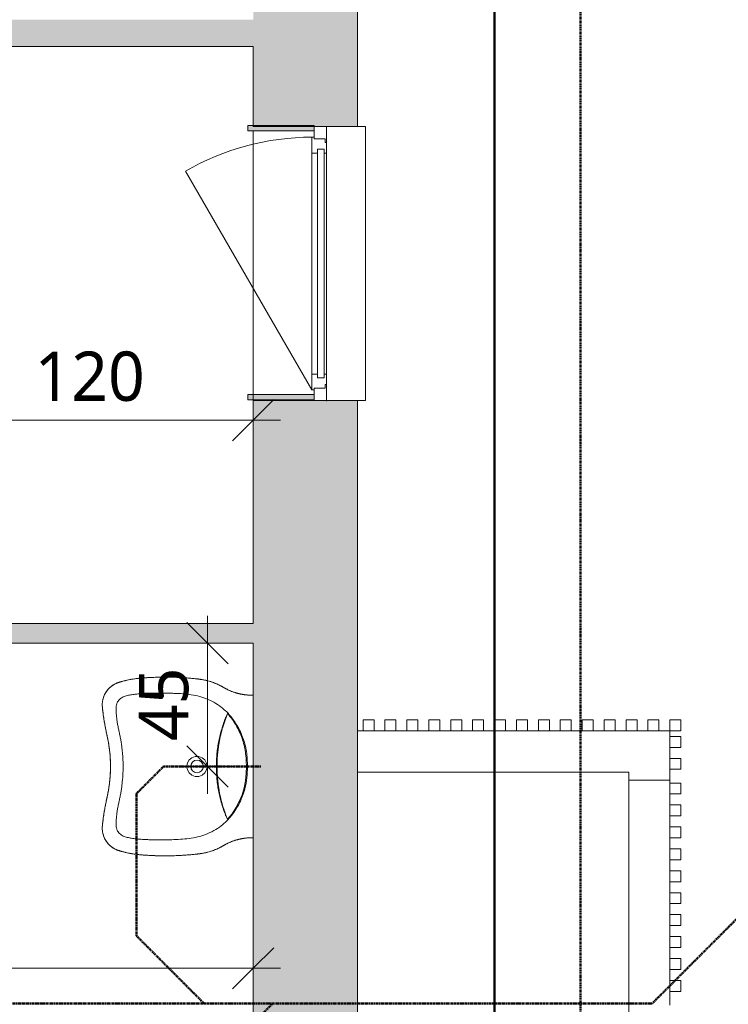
# Model space of a CAD drawing. Header units: millimetres. Extents: x -15787 to 43305, y -34460 to 16025.
# Tile 8 of 44: x 12229 to 14816, y -32187 to -28595. Entities that reach past the tile are written whole.
import ezdxf

# ---------------------------------------------------------------- set-up
doc = ezdxf.new("R2010")
doc.units = ezdxf.units.MM
for name, pattern in [('Caché', [3, 2, -1]), ('Center 1_4_', [13.49375, 6.35, -2.38125, 2.38125, -2.38125]), ('Centre', [12.5, 2.5, -1.875, 6.25, -1.875])]:
    doc.linetypes.add(name, pattern=pattern)
for name, color, linetype, lineweight in [('A-ANNO-DIMS', 211, 'Continuous', 9), ('A-ANNO-DIMS-100', 211, 'Continuous', 9), ('A-DETL', 90, 'Continuous', 50), ('A-DETL-GENF', 92, 'Continuous', 9), ('A-GLAZ', 151, 'Continuous', 9), ('A-GLAZ-CWMG', 51, 'Continuous', 9), ('A-WALL', 113, 'Continuous', 9), ('A-WALL-PATT', 111, 'Continuous', 9), ('G-IMPT', 8, 'Continuous', 9), ('I-WALL', 2, 'Continuous', 9), ('P-SANR-FIXT', 6, 'Continuous', 9)]:
    doc.layers.add(name, color=color, linetype=linetype, lineweight=lineweight)
doc.styles.add('Trebuchet MS', font='trebuc.ttf', dxfattribs={"height": 180})
doc.dimstyles.new('Cotes100e_Intérieur', dxfattribs={"dimscale": 304.8, "dimtxt": 185.571163, "dimasz": 0.492126, "dimexe": 0.328084, "dimexo": 0.0625, "dimgap": 0.065617, "dimtad": 1, "dimdec": 0, "dimlfac": 0.1, "dimzin": 0, "dimdsep": 46, "dimtxsty": 'Trebuchet MS', "dimblk1": 'OBLIQUE', "dimblk2": 'OBLIQUE', "dimsah": 1, "dimcen": 0.09, "dimdle": 0.328084, "dimazin": 0, "dimtfac": 1, "dimtdec": 4, "dimtix": 1, "dimtmove": 0, "dimatfit": 3, "dimfxl": 0.328084, "dimfxlon": 1, "dimtvp": 1, "dimtolj": 1, "dimtzin": 0, "dimarcsym": 2})

# ---------------------------------------------------------------- blocks, each defined once
blk = doc.blocks.new('Menuiserie Alu - 1V - 100x180cm - Bavette Alu-8370232-RDC_Réseaux')
at = {"layer": 'A-DETL-GENF', "color": 30}
blk.add_line((461, 23.5), (-337.5, -437.5), dxfattribs=at)
blk.add_arc((461, 23.5), 922, 180, 210, dxfattribs=at)
at = {"layer": 'A-GLAZ', "color": 30}
for p, q in [((-441, 77.5), (-500, 77.5)), ((-500, 77.5), (-500, 32.5)), ((-455, 32.5), (-455, 72.5)), ((-455, 72.5), (-441, 72.5)), ((-441, 72.5), (-455, 72.5)), ((-455, 72.5), (-455, 32.5)), ((-441, 72.5), (-441, 77.5)), ((-403, 77.5), (-441, 77.5)), ((-441, 77.5), (-441, 72.5)), ((403, 77.5), (-403, 77.5)), ((-403, 68.5), (-403, 77.5)), ((403, 77.5), (403, 68.5)), ((441, 77.5), (403, 77.5)), ((441, 77.5), (441, 72.5)), ((500, 77.5), (441, 77.5)), ((441, 72.5), (441, 77.5)), ((441, 72.5), (455, 72.5)), ((455, 72.5), (441, 72.5)), ((455, 72.5), (455, 32.5)), ((455, 32.5), (455, 72.5)), ((500, 32.5), (500, 77.5)), ((417, 68.5), (-417, 68.5)), ((-417, 68.5), (-417, 44.5)), ((-417, 44.5), (-417, 68.5)), ((-417, 68.5), (-403, 68.5)), ((-417, 44.5), (417, 44.5)), ((-403, 44.5), (-417, 44.5)), ((-403, 23.5), (-403, 44.5)), ((403, 68.5), (417, 68.5)), ((417, 44.5), (403, 44.5)), ((403, 44.5), (403, 23.5)), ((417, 44.5), (417, 68.5)), ((417, 68.5), (417, 44.5)), ((-500, 32.5), (-455, 32.5)), ((-455, 32.5), (-461, 32.5)), ((-461, 32.5), (-461, 23.5)), ((-461, 23.5), (-403, 23.5)), ((-403, 23.5), (403, 23.5)), ((403, 23.5), (461, 23.5)), ((455, 32.5), (500, 32.5)), ((461, 32.5), (455, 32.5)), ((461, 23.5), (461, 32.5))]:
    blk.add_line(p, q, dxfattribs=at)
blk = doc.blocks.new('Bavette Aluminium - Bavelle Aluminium-8283865-RDC_Réseaux')
at = {"layer": 'A-GLAZ', "color": 30}
for p, q in [((-500, 113), (-500, 142)), ((-500, 142), (500, 142)), ((500, 142), (500, 113))]:
    blk.add_line(p, q, dxfattribs=at)
blk = doc.blocks.new('Sanitary_Basins_Porcher_MATURA-Lavabo-PMR-65-x-55-cm - Default-8333116-RDC_Réseaux')
at = {"layer": 'G-IMPT', "color": 30, "flags": 128}
for points in [[(-326, -322.5), (-326, -328.3), (-325.9, -334.1), (-325.8, -339.9), (-325.7, -345.7), (-325.6, -351.5), (-325.4, -357.4), (-325.2, -363.2), (-324.9, -369), (-324.6, -374.8), (-324.3, -380.6), (-324, -386.4), (-323.6, -392.2), (-323.2, -398), (-322.8, -403.8), (-322.3, -409.6), (-322, -412.5), (-321.8, -415.4), (-321.5, -418.3), (-321.2, -421.2), (-320.5, -427), (-319.8, -432.8), (-318.9, -438.5), (-318, -444.2), (-316.9, -450), (-315.8, -455.7), (-314.6, -461.1), (-314.6, -461.4), (-313.3, -467), (-311.9, -472.5), (-311.2, -475.3), (-310.4, -478.3), (-310, -479.6), (-309.6, -481), (-309.6, -481.1), (-309.2, -482.4), (-308.8, -483.9), (-308.4, -485.2), (-308, -486.6), (-308, -486.7), (-307.8, -487.3), (-307.6, -488), (-307.4, -488.7), (-307.2, -489.1), (-307.1, -489.5), (-307, -489.8), (-306.9, -490.1), (-306.8, -490.5), (-306.8, -490.6), (-306.7, -490.8), (-306.7, -490.9), (-306.7, -490.9), (-306.7, -491), (-306.6, -491.1), (-306.5, -491.3), (-306.5, -491.5), (-306.4, -491.7), (-306.4, -491.9), (-306.3, -492.1), (-306.3, -492.2), (-306.2, -492.3), (-306.2, -492.3), (-306.2, -492.4), (-306.1, -492.6), (-306.1, -492.7), (-306, -492.9), (-305.9, -493.2), (-305.8, -493.6), (-305.8, -493.6), (-305.8, -493.7), (-305.7, -493.9), (-305.6, -494.3), (-305.3, -495), (-305.1, -495.6), (-304.8, -496.3), (-304.6, -497), (-304.3, -497.7), (-303.7, -499), (-303.1, -500.4), (-302, -502.9), (-301.9, -503), (-300.6, -505.6), (-299.3, -508.1), (-297.7, -510.7), (-294.6, -515.3), (-294.5, -515.5), (-290.9, -520.1), (-287.2, -524.3), (-287.1, -524.5), (-282.9, -528.6), (-278.7, -532.2), (-278.5, -532.4), (-276.2, -534.1), (-273.9, -535.8), (-271.4, -537.5), (-269.2, -538.9), (-269, -539), (-266.4, -540.4), (-263.9, -541.8), (-258.8, -544.2), (-258.6, -544.3), (-256.1, -545.3), (-253.2, -546.3), (-248, -547.9), (-247.6, -548.1), (-245.3, -548.6), (-242.4, -549.3), (-241.9, -549.4), (-239.6, -549.8), (-236.7, -550.3), (-236.2, -550.3), (-233.3, -550.6), (-230.4, -550.9), (-229.1, -550.9), (-227.7, -551), (-226.3, -551), (-224.8, -551), (-224.6, -551), (-223.4, -551), (-222.7, -551), (-221.9, -550.9), (-221.7, -550.9), (-221.2, -550.9), (-220.4, -550.9), (-220.2, -550.8), (-219.6, -550.8), (-219.2, -550.8), (-218.8, -550.7), (-218.5, -550.7), (-218.1, -550.7), (-217.8, -550.7), (-217.7, -550.6), (-217.5, -550.6), (-217.4, -550.6), (-217.3, -550.6), (-217.3, -550.6), (-217.2, -550.6), (-217.2, -550.6), (-217, -550.6), (-216.8, -550.6), (-216.6, -550.5), (-216.6, -550.5), (-216.6, -550.5), (-216.5, -550.5), (-216.3, -550.5), (-216.1, -550.5), (-215.9, -550.5), (-215.8, -550.5), (-215.4, -550.4), (-215.1, -550.4), (-214.7, -550.4), (-214.4, -550.3), (-214.4, -550.3), (-214, -550.3), (-213.2, -550.2), (-213, -550.2), (-212.5, -550.1), (-211.8, -550), (-211.1, -550), (-210.3, -549.9), (-210.1, -549.9), (-208.8, -549.7), (-207.2, -549.5), (-205.9, -549.4), (-204.5, -549.2), (-204.3, -549.2), (-203.1, -549.1), (-201.6, -548.9), (-195.6, -548.2), (-193, -547.8), (-190.1, -547.4), (-187.2, -547.1), (-184.1, -546.6), (-178.6, -545.8), (-172.6, -544.9), (-167.1, -544.1), (-161.1, -543.1), (-155.3, -542.1), (-149.6, -541.1), (-146.8, -540.5), (-143.9, -540), (-141, -539.5), (-138.2, -538.9), (-135.4, -538.4), (-132.5, -537.8), (-129.7, -537.2), (-126.8, -536.6), (-124, -536), (-121.1, -535.4), (-119.7, -535.1), (-118.2, -534.7), (-115.4, -534.1), (-115.3, -534.1), (-114.7, -533.9), (-114.4, -533.9), (-113, -533.5), (-112.8, -533.5), (-112.6, -533.5), (-112.4, -533.4), (-112.2, -533.4), (-109.7, -532.8), (-106.9, -532.2), (-104, -531.6), (-98.3, -530.5), (-92.6, -529.4), (-86.9, -528.4), (-81.1, -527.4), (-75.4, -526.5), (-69.6, -525.7), (-63.9, -525), (-58.1, -524.3), (-52.3, -523.7), (-46.5, -523.1), (-40.7, -522.6), (-34.9, -522.2), (-29.1, -521.8), (-23.3, -521.5), (-17.5, -521.3), (-11.6, -521.1), (-5.8, -521), (0, -521), (5.8, -521), (11.6, -521.1), (17.5, -521.3), (23.3, -521.5), (29.1, -521.8), (34.9, -522.2), (40.7, -522.6), (46.5, -523.1), (52.3, -523.7), (58.1, -524.3), (63.9, -525), (69.6, -525.7), (75.4, -526.5), (81.1, -527.4), (86.9, -528.4), (92.6, -529.4), (98.3, -530.5), (104, -531.6), (106.9, -532.2), (109.7, -532.8), (112.2, -533.4), (112.4, -533.4), (112.6, -533.5), (112.8, -533.5), (113, -533.5), (114.4, -533.9), (114.7, -533.9), (115.3, -534.1), (115.4, -534.1), (118.2, -534.7), (119.7, -535.1), (121.1, -535.4), (124, -536), (126.8, -536.6), (129.7, -537.2), (132.5, -537.8), (135.4, -538.4), (138.2, -538.9), (141, -539.5), (143.9, -540), (146.8, -540.5), (149.6, -541.1), (155.3, -542.1), (161.1, -543.1), (167.1, -544.1), (172.6, -544.9), (178.6, -545.8), (184.1, -546.6), (187.2, -547.1), (190.1, -547.4), (193, -547.8), (195.6, -548.2), (201.6, -548.9), (203.1, -549.1), (204.3, -549.2), (204.5, -549.2), (205.9, -549.4), (207.2, -549.5), (208.8, -549.7), (210.1, -549.9), (210.3, -549.9), (211.1, -550), (211.8, -550), (212.5, -550.1), (213, -550.2), (213.2, -550.2), (214, -550.3), (214.4, -550.3), (214.4, -550.3), (214.7, -550.4), (215.1, -550.4), (215.4, -550.4), (215.8, -550.5), (215.9, -550.5), (216.1, -550.5), (216.3, -550.5), (216.5, -550.5), (216.6, -550.5), (216.6, -550.5), (216.6, -550.5), (216.8, -550.6), (217, -550.6), (217.2, -550.6), (217.2, -550.6), (217.3, -550.6), (217.3, -550.6), (217.4, -550.6), (217.5, -550.6), (217.7, -550.6), (217.8, -550.7), (218.1, -550.7), (218.5, -550.7), (218.8, -550.7), (219.2, -550.8), (219.6, -550.8), (220.2, -550.8), (220.4, -550.9), (221.2, -550.9), (221.7, -550.9), (221.9, -550.9), (222.7, -551), (223.4, -551), (224.6, -551), (224.8, -551), (226.3, -551), (227.7, -551), (229.1, -550.9), (230.4, -550.9), (233.3, -550.6), (236.2, -550.3), (236.7, -550.3), (239.6, -549.8), (241.9, -549.4), (242.4, -549.3), (245.3, -548.6), (247.6, -548.1), (248, -547.9), (253.2, -546.3), (256.1, -545.3), (258.6, -544.3), (258.8, -544.2), (263.9, -541.8), (266.4, -540.4), (269, -539), (269.2, -538.9), (271.4, -537.5), (273.9, -535.8), (276.2, -534.1), (278.5, -532.4), (278.7, -532.2), (282.9, -528.6), (287.1, -524.5), (287.2, -524.3), (290.9, -520.1), (294.5, -515.5), (294.6, -515.3), (297.7, -510.7), (299.3, -508.1), (300.6, -505.6), (301.9, -503), (302, -502.9), (303.1, -500.4), (303.7, -499), (304.3, -497.7), (304.6, -497), (304.8, -496.3), (305.1, -495.6), (305.3, -495), (305.6, -494.3), (305.7, -493.9), (305.8, -493.7), (305.8, -493.6), (305.8, -493.6), (305.9, -493.2), (306, -492.9), (306.1, -492.7), (306.1, -492.6), (306.2, -492.4), (306.2, -492.3), (306.2, -492.3), (306.3, -492.2), (306.3, -492.1), (306.4, -491.9), (306.4, -491.7), (306.5, -491.5), (306.5, -491.3), (306.6, -491.1), (306.7, -491), (306.7, -490.9), (306.7, -490.9), (306.7, -490.8), (306.8, -490.6), (306.8, -490.5), (306.9, -490.1), (307, -489.8), (307.1, -489.5), (307.2, -489.1), (307.4, -488.7), (307.6, -488), (307.8, -487.3), (308, -486.7), (308, -486.6), (308.4, -485.2), (308.8, -483.9), (309.2, -482.4), (309.6, -481.1), (309.6, -481), (310, -479.6), (310.4, -478.3), (311.2, -475.3), (311.9, -472.5), (313.3, -467), (314.6, -461.4), (314.6, -461.1), (315.8, -455.7), (316.9, -450), (318, -444.2), (318.9, -438.5), (319.8, -432.8), (320.5, -427), (321.2, -421.2), (321.5, -418.3), (321.8, -415.4), (322, -412.5), (322.3, -409.6), (322.8, -403.8), (323.2, -398), (323.6, -392.2), (324, -386.4), (324.3, -380.6), (324.6, -374.8), (324.9, -369), (325.2, -363.2), (325.4, -357.4), (325.6, -351.5), (325.7, -345.7), (325.8, -339.9), (325.9, -334.1), (326, -328.3), (326, -322.5), (326, -316.6), (325.9, -310.8), (325.9, -305), (325.8, -299.2), (325.6, -293.4), (325.5, -287.6), (325.3, -281.7), (325, -275.9), (324.7, -270.1), (324.4, -264.3), (324.1, -258.5), (323.8, -252.7), (323.4, -246.9), (322.9, -241.1), (322.5, -235.3), (322, -229.5), (321.4, -223.7), (320.9, -217.9), (320.3, -212.1), (319.7, -206.3), (319.5, -204.8), (319.4, -203.4), (319.3, -202.7), (319.2, -201.9), (319.1, -201.2), (319, -200.5), (319, -200.1), (318.9, -199.8), (318.9, -199.4), (318.9, -199.2), (318.9, -199.1), (318.9, -199), (318.8, -198.7), (318.8, -198.3), (318.7, -198), (318.7, -197.8), (318.7, -197.7), (318.7, -197.4), (318.6, -197.3), (318.6, -196.9), (318.5, -196.5), (318.5, -196.2), (318.5, -196.2), (318.4, -195.4), (318.3, -194.8), (318.3, -194.4), (318.2, -194), (318.1, -193.3), (317.9, -191.9), (317.7, -190.4), (317.5, -189), (316.5, -183.3), (315.4, -177.6), (314.1, -171.9), (312.7, -166.3), (311.1, -160.7), (309.4, -155.1), (307.6, -149.6), (305.6, -144.1), (303.4, -138.5), (302.3, -135.8), (301.2, -133.3), (299.9, -130.4), (298.8, -128), (298.7, -127.8), (297.5, -125.2), (296.3, -122.8), (295, -120.2), (294.9, -120), (293.7, -117.6), (293.5, -117.4), (292.8, -116.1), (292.3, -115), (292.2, -114.8), (291.8, -114.2), (291.5, -113.6), (291.2, -113), (290.9, -112.5), (290.4, -111.7), (290.2, -111.2), (290, -111), (289.6, -110.3), (289.4, -110), (289.2, -109.6), (289, -109.3), (288.8, -108.9), (288.7, -108.8), (288.7, -108.7), (288.7, -108.7), (288.6, -108.6), (288.5, -108.4), (288.5, -108.3), (288.3, -107.9), (288.2, -107.8), (288.1, -107.6), (288, -107.5), (288, -107.4), (287.9, -107.4), (287.9, -107.3), (287.8, -107.2), (287.7, -107), (287.5, -106.7), (287.3, -106.3), (287.1, -106), (286.9, -105.7), (286.6, -105), (286.5, -104.9), (286.4, -104.7), (286.2, -104.4), (285.9, -103.8), (285.5, -103.1), (285.2, -102.5), (285.1, -102.4), (284.9, -102), (284.1, -100.6), (283.7, -99.8), (283.4, -99.3), (282.8, -98), (282.4, -97.2), (282.2, -96.8), (281.5, -95.5), (280.9, -94.3), (279.8, -92), (277.4, -86.9), (275.2, -81.6), (273.1, -76.3), (271.2, -71), (269.4, -65.6), (267.8, -60.2), (266.3, -54.7), (265, -49.2), (263.7, -42.8), (263.1, -39.5), (262.5, -36.4), (261.7, -30.7), (261.1, -26), (260.7, -21.2), (260.4, -17.8), (260.1, -12.8), (260, -9.6), (260, -7.1), (260, 0)], [(-260, 0), (-260, -7.1), (-260, -9.6), (-260.1, -12.8), (-260.4, -17.8), (-260.7, -21.2), (-261.1, -26), (-261.7, -30.7), (-262.5, -36.4), (-263.1, -39.5), (-263.7, -42.8), (-265, -49.2), (-266.3, -54.7), (-267.8, -60.2), (-269.4, -65.6), (-271.2, -71), (-273.1, -76.3), (-275.2, -81.6), (-277.4, -86.9), (-279.8, -92), (-280.9, -94.3), (-281.5, -95.5), (-282.2, -96.8), (-282.4, -97.2), (-282.8, -98), (-283.4, -99.3), (-283.7, -99.8), (-284.1, -100.6), (-284.9, -102), (-285.1, -102.4), (-285.2, -102.5), (-285.5, -103.1), (-285.9, -103.8), (-286.2, -104.4), (-286.4, -104.7), (-286.5, -104.9), (-286.6, -105), (-286.9, -105.7), (-287.1, -106), (-287.3, -106.3), (-287.5, -106.7), (-287.7, -107), (-287.8, -107.2), (-287.9, -107.3), (-287.9, -107.4), (-288, -107.4), (-288, -107.5), (-288.1, -107.6), (-288.2, -107.8), (-288.3, -107.9), (-288.5, -108.3), (-288.5, -108.4), (-288.6, -108.6), (-288.7, -108.7), (-288.7, -108.7), (-288.7, -108.8), (-288.8, -108.9), (-289, -109.3), (-289.2, -109.6), (-289.4, -110), (-289.6, -110.3), (-290, -111), (-290.2, -111.2), (-290.4, -111.7), (-290.9, -112.5), (-291.2, -113), (-291.5, -113.6), (-291.8, -114.2), (-292.2, -114.8), (-292.3, -115), (-292.8, -116.1), (-293.5, -117.4), (-293.7, -117.6), (-294.9, -120), (-295, -120.2), (-296.3, -122.8), (-297.5, -125.2), (-298.7, -127.8), (-298.8, -128), (-299.9, -130.4), (-301.2, -133.3), (-302.3, -135.8), (-303.4, -138.5), (-305.6, -144.1), (-307.6, -149.6), (-309.4, -155.1), (-311.1, -160.7), (-312.7, -166.3), (-314.1, -171.9), (-315.4, -177.6), (-316.5, -183.3), (-317.5, -189), (-317.7, -190.4), (-317.9, -191.9), (-318.1, -193.3), (-318.2, -194), (-318.3, -194.4), (-318.3, -194.8), (-318.4, -195.4), (-318.5, -196.2), (-318.5, -196.2), (-318.5, -196.5), (-318.6, -196.9), (-318.6, -197.3), (-318.7, -197.4), (-318.7, -197.7), (-318.7, -197.8), (-318.7, -198), (-318.8, -198.3), (-318.8, -198.7), (-318.9, -199), (-318.9, -199.1), (-318.9, -199.2), (-318.9, -199.4), (-318.9, -199.8), (-319, -200.1), (-319, -200.5), (-319.1, -201.2), (-319.2, -201.9), (-319.3, -202.7), (-319.4, -203.4), (-319.5, -204.8), (-319.7, -206.3), (-320.3, -212.1), (-320.9, -217.9), (-321.4, -223.7), (-322, -229.5), (-322.5, -235.3), (-322.9, -241.1), (-323.4, -246.9), (-323.8, -252.7), (-324.1, -258.5), (-324.4, -264.3), (-324.7, -270.1), (-325, -275.9), (-325.3, -281.7), (-325.5, -287.6), (-325.6, -293.4), (-325.8, -299.2), (-325.9, -305), (-325.9, -310.8), (-326, -316.6), (-326, -322.5)]]:
    blk.add_lwpolyline(points, dxfattribs=at)
at = {"layer": 'P-SANR-FIXT', "color": 30, "flags": 128}
for points in [[(0, -24.9), (26.2, -25.7), (52.2, -28.4), (77.9, -33.3), (103, -40.8), (127.3, -50.7), (150.5, -62.8), (172.5, -77), (192.8, -93.5)], [(0, -242), (-12.7, -239.8), (-23.8, -233.3), (-32, -223.5), (-36.4, -211.4), (-36.4, -198.6), (-32.1, -186.5), (-23.8, -176.7), (-12.6, -170.2), (0, -168)], [(0, -168), (12.6, -170.2), (23.8, -176.7), (32.1, -186.5), (36.4, -198.6), (36.4, -211.4), (32, -223.5), (23.8, -233.3), (12.7, -239.8), (0, -242)]]:
    blk.add_lwpolyline(points, dxfattribs=at)
at = {"layer": 'P-SANR-FIXT', "color": 30}
for start, end in [(90, 270), (270, 90)]:
    blk.add_arc((0, -205), 23, start, end, dxfattribs=at)
for points, knots in [([(260, 0), (260, -1.5), (260, -3.3), (260, -5.1), (260, -6.2), (260, -7), (260, -7.7), (260, -8.3), (260, -8.9), (260, -9.4), (260, -9.9), (260.1, -10.2), (260.1, -10.9), (260.1, -12.1), (260.2, -13.9), (260.3, -16.7), (260.6, -20.1), (260.9, -23.5), (261.2, -26.7), (261.5, -29.5), (261.9, -31.9), (262.1, -33.7), (262.3, -35.2), (262.5, -36.4), (262.7, -37.6), (262.9, -38.7), (263.1, -40), (263.4, -41.6), (263.9, -43.9), (264.4, -46.3), (264.8, -48.4), (265.2, -50.1), (265.5, -51.6), (265.9, -52.9), (266.3, -54.5), (266.8, -56.4), (267.4, -58.7), (268.2, -61.6), (269.3, -65.3), (270.8, -69.8), (272.9, -75.8), (275.8, -83.2), (278.4, -89.1), (279.8, -92)], [0, 0, 0, 0, 0.0125, 0.01875, 0.025, 0.03125, 0.0375, 0.04375, 0.05, 0.0625, 0.075, 0.1, 0.125, 0.15, 0.175, 0.2, 0.225, 0.25, 0.275, 0.3, 0.325, 0.35, 0.3625, 0.375, 0.3875, 0.39375, 0.4, 0.4125, 0.425, 0.45, 0.475, 0.5, 0.525, 0.55, 0.575, 0.6, 0.625, 0.65, 0.7, 0.75, 0.8, 0.9, 1, 1, 1, 1]), ([(-279.8, -92), (-278.4, -89.1), (-275.8, -83.2), (-272.9, -75.8), (-270.8, -69.8), (-269.6, -66.1), (-268.6, -63.1), (-268, -60.9), (-267.5, -59), (-267.1, -57.6), (-266.7, -56.3), (-266.4, -54.9), (-266, -53.3), (-265.5, -51.6), (-265.1, -49.8), (-264.7, -47.9), (-264.3, -46.2), (-263.9, -44.2), (-263.5, -42), (-263.2, -40.1), (-262.8, -38.2), (-262.5, -36.4), (-262.2, -34.6), (-261.9, -32.4), (-261.6, -29.6), (-261, -25.2), (-260.6, -20.9), (-260.4, -17.5), (-260.2, -14.4), (-260.1, -11.9), (-260.1, -10.7), (-260.1, -10.1), (-260, -9.8), (-260, -9.3), (-260, -8.6), (-260, -7.7), (-260, -6.7), (-260, -5.2), (-260, -3), (-260, -1.1), (-260, 0)], [0, 0, 0, 0, 0.1, 0.2, 0.25, 0.3, 0.325, 0.35, 0.375, 0.3875, 0.4, 0.41875, 0.4375, 0.475, 0.5125, 0.53125, 0.55, 0.56875, 0.5875, 0.596875, 0.60625, 0.625, 0.64375, 0.6625, 0.7, 0.7375, 0.775, 0.79375, 0.8125, 0.85, 0.8875, 0.90625, 0.925, 0.94375, 0.953125, 0.9625, 0.971875, 0.98125, 0.990625, 1, 1, 1, 1]), ([(0, -21), (-9.1, -21), (-27.3, -21.5), (-54.5, -24.4), (-81.3, -29.8), (-107.4, -38.3), (-132.4, -49.3), (-160.2, -64.8), (-184.2, -82.3), (-203.8, -101.4), (-212.6, -111.8), (-216.7, -117.2)], [0, 0, 0, 0, 0.111111, 0.222222, 0.333333, 0.444444, 0.555556, 0.666667, 0.833333, 0.916667, 1, 1, 1, 1]), ([(216.7, -117.2), (211.2, -110), (199.2, -96.3), (178.7, -78.2), (156.2, -62.6), (132.4, -49.3), (107.4, -38.3), (77, -28.4), (41, -22.2), (13.7, -21), (0, -21)], [0, 0, 0, 0, 0.111111, 0.222222, 0.333333, 0.444444, 0.555556, 0.666667, 0.833333, 1, 1, 1, 1]), ([(0, -521), (-11.3, -521), (-33.8, -521.7), (-61.9, -524.5), (-84.3, -527.8), (-98.1, -530.4), (-109.2, -532.7), (-120.2, -535.2), (-134, -538.1), (-150.6, -541.3), (-167.3, -544.2), (-181.2, -546.3), (-191, -547.6), (-196.6, -548.3), (-202.2, -549), (-207.8, -549.6), (-212.7, -550.1), (-215.5, -550.4), (-218.3, -550.7), (-221.8, -551), (-227.5, -551.1), (-234.5, -550.6), (-242.9, -549.3), (-253.9, -546.4), (-266.9, -540.8), (-280.9, -531.1), (-290.7, -520.9), (-297.3, -511.7), (-301.5, -504.3), (-304.3, -497.8), (-306, -493.1), (-306.8, -490.4), (-308.9, -483.7), (-312.1, -472.1), (-317.2, -450.1), (-320.3, -430.6), (-322, -413.7), (-322.9, -402.5), (-324.3, -382.8), (-326.2, -343.4), (-326.2, -298.2), (-324.2, -258.8), (-322.6, -236.3), (-321.1, -219.4), (-319.6, -205.4), (-318.3, -194.2), (-316.6, -183.1), (-313.7, -169.3), (-309, -153), (-304, -139.8), (-299.5, -129.4), (-295.9, -121.8), (-292.6, -115.6), (-290.2, -111.2), (-288.8, -108.8), (-286.6, -105.2), (-283.5, -99.6), (-281, -94.6), (-279.8, -92)], [0, 0, 0, 0, 0.045455, 0.090909, 0.113636, 0.136364, 0.147727, 0.159091, 0.181818, 0.204545, 0.227273, 0.25, 0.261364, 0.267045, 0.272727, 0.284091, 0.289773, 0.292614, 0.295455, 0.301136, 0.306818, 0.318182, 0.329545, 0.340909, 0.363636, 0.386364, 0.409091, 0.420455, 0.431818, 0.443182, 0.448864, 0.451705, 0.454545, 0.477273, 0.5, 0.545455, 0.556818, 0.568182, 0.590909, 0.636364, 0.727273, 0.772727, 0.795455, 0.818182, 0.840909, 0.852273, 0.863636, 0.886364, 0.909091, 0.931818, 0.943182, 0.954545, 0.965909, 0.971591, 0.974432, 0.977273, 0.988636, 1, 1, 1, 1]), ([(0, -132), (-13.2, -132), (-33, -131.2), (-59.2, -128.6), (-91.9, -124), (-137.1, -114.1), (-174.5, -101.1), (-192.8, -93.5)], [0, 0, 0, 0, 0.2, 0.3, 0.4, 0.7, 1, 1, 1, 1]), ([(-192.8, -93.5), (-191.8, -94), (-189.6, -95.1), (-185.1, -97.3), (-180.3, -99.4), (-175.9, -101.2), (-172.3, -102.7), (-168.5, -104.2), (-164.4, -105.7), (-160.1, -107.3), (-155.7, -108.8), (-151.1, -110.4), (-144.6, -112.5), (-137.9, -114.5), (-131.1, -116.5), (-124.2, -118.4), (-111.7, -121.6), (-93.3, -125.7), (-70.3, -129.6), (-47, -132.5), (-23.7, -134.2), (-7.9, -134.6), (0, -134.6)], [0, 0, 0, 0, 0.05, 0.1, 0.15, 0.175, 0.2, 0.225, 0.25, 0.275, 0.3, 0.325, 0.35, 0.4, 0.425, 0.45, 0.5, 0.6, 0.7, 0.8, 0.9, 1, 1, 1, 1]), ([(279.8, -92), (281, -94.6), (283.5, -99.6), (286.6, -105.2), (288.8, -108.8), (290.2, -111.2), (292.6, -115.6), (295.9, -121.8), (299.5, -129.4), (304, -139.8), (309, -153), (313.7, -169.3), (316.6, -183.1), (318.3, -194.2), (319.6, -205.4), (321.7, -225.1), (324, -253.2), (325.6, -287), (326.2, -320.8), (325.7, -349), (324.8, -371.5), (323.9, -388.4), (322.9, -402.5), (322, -413.7), (320.9, -425), (319, -438.9), (315.9, -455.6), (312.1, -472.1), (308.9, -483.7), (306.8, -490.4), (306, -493.1), (304.3, -497.8), (301.5, -504.3), (297.3, -511.7), (290.7, -520.9), (280.9, -531.1), (266.9, -540.8), (253.9, -546.4), (242.9, -549.3), (234.5, -550.6), (227.5, -551.1), (221.8, -551), (218.3, -550.7), (215.5, -550.4), (212.7, -550.1), (207.8, -549.6), (202.2, -549), (196.6, -548.3), (191, -547.6), (181.2, -546.3), (167.3, -544.2), (150.6, -541.3), (134, -538.1), (120.2, -535.2), (109.2, -532.7), (98.1, -530.4), (84.3, -527.8), (67.5, -525.4), (50.7, -523.4), (28.2, -521.6), (11.3, -521), (0, -521)], [0, 0, 0, 0, 0.011364, 0.022727, 0.025568, 0.028409, 0.034091, 0.045455, 0.056818, 0.068182, 0.090909, 0.113636, 0.136364, 0.147727, 0.159091, 0.181818, 0.227273, 0.272727, 0.318182, 0.363636, 0.386364, 0.409091, 0.431818, 0.443182, 0.454545, 0.477273, 0.5, 0.522727, 0.545455, 0.548295, 0.551136, 0.556818, 0.568182, 0.579545, 0.590909, 0.613636, 0.636364, 0.659091, 0.670455, 0.681818, 0.693182, 0.698864, 0.704545, 0.707386, 0.710227, 0.715909, 0.727273, 0.732955, 0.738636, 0.75, 0.772727, 0.795455, 0.818182, 0.840909, 0.852273, 0.863636, 0.886364, 0.909091, 0.931818, 0.954545, 1, 1, 1, 1]), ([(0, -134.6), (7.9, -134.6), (23.7, -134.2), (47, -132.5), (70.3, -129.6), (93.3, -125.7), (111.7, -121.6), (124.2, -118.4), (131.1, -116.5), (136.2, -115), (141.3, -113.5), (146.2, -112), (151.1, -110.4), (155.7, -108.8), (160.1, -107.3), (165.9, -105.2), (171.2, -103.1), (175.9, -101.2), (180.3, -99.4), (185.1, -97.3), (189.6, -95.1), (191.8, -94), (192.8, -93.5)], [0, 0, 0, 0, 0.1, 0.2, 0.3, 0.4, 0.5, 0.55, 0.575, 0.6, 0.625, 0.65, 0.675, 0.7, 0.725, 0.75, 0.8, 0.825, 0.85, 0.9, 0.95, 1, 1, 1, 1]), ([(192.8, -93.5), (180.6, -98.6), (155.9, -107.8), (120.9, -117.6), (93.5, -123.3), (73.9, -126.5), (59.2, -128.5), (44.5, -130.1), (24.7, -131.5), (9.9, -132), (0, -132)], [0, 0, 0, 0, 0.2, 0.4, 0.55, 0.625, 0.7, 0.775, 0.85, 1, 1, 1, 1]), ([(-216.7, -117.2), (-223.2, -125.6), (-234.8, -143.4), (-248.3, -172.2), (-257.8, -202.6), (-263.3, -233.8), (-265.5, -260.3), (-266.5, -281.3), (-267.3, -302.4), (-267.7, -329.1), (-267.6, -360.7), (-266.9, -387.2), (-265.7, -408.4), (-264.5, -424.2), (-262.7, -440), (-259.9, -455.6), (-256.5, -468.5), (-252.1, -478.1), (-247.6, -484.8), (-242.1, -490.6), (-236.7, -494.5), (-232, -496.9), (-227, -498.8), (-220.5, -500.3), (-212.5, -500.8), (-201.9, -500.6), (-188.6, -499.6), (-172.8, -497.9), (-157.1, -495.5), (-144.1, -493.1), (-133.7, -491), (-126, -489.3), (-118.2, -487.6), (-107.9, -485.4), (-94.8, -483), (-79.1, -480.5), (-63.4, -478.5), (-47.6, -476.9), (-26.4, -475.4), (-10.6, -475), (0, -475)], [0, 0, 0, 0, 0.05, 0.1, 0.15, 0.2, 0.25, 0.275, 0.3, 0.35, 0.4, 0.45, 0.475, 0.5, 0.525, 0.55, 0.575, 0.5875, 0.6, 0.6125, 0.625, 0.63125, 0.6375, 0.65, 0.6625, 0.675, 0.7, 0.725, 0.75, 0.775, 0.7875, 0.8, 0.8125, 0.825, 0.85, 0.875, 0.9, 0.925, 0.95, 1, 1, 1, 1]), ([(0, -475), (10.6, -475), (31.7, -475.6), (58.1, -477.8), (79.1, -480.5), (94.8, -483), (107.9, -485.4), (118.2, -487.6), (126, -489.3), (133.7, -491), (144.1, -493.1), (157.1, -495.5), (170.2, -497.5), (180.7, -498.7), (191.3, -499.8), (201.9, -500.6), (212.5, -500.8), (220.5, -500.3), (227, -498.8), (232, -496.9), (236.7, -494.5), (242.1, -490.6), (247.6, -484.8), (252.1, -478.1), (256.5, -468.5), (259.9, -455.6), (262.7, -440), (264.5, -424.2), (265.7, -408.4), (266.6, -392.5), (267.2, -376.6), (267.6, -355.4), (267.7, -334.4), (267.5, -313.1), (266.9, -291.8), (265.9, -265.6), (263.3, -233.8), (257.8, -202.6), (248.3, -172.2), (234.8, -143.4), (223.2, -125.6), (216.7, -117.2)], [0, 0, 0, 0, 0.05, 0.1, 0.125, 0.15, 0.175, 0.1875, 0.2, 0.2125, 0.225, 0.25, 0.275, 0.2875, 0.3, 0.325, 0.3375, 0.35, 0.3625, 0.36875, 0.375, 0.3875, 0.4, 0.4125, 0.425, 0.45, 0.475, 0.5, 0.525, 0.55, 0.575, 0.6, 0.65, 0.675, 0.7, 0.75, 0.8, 0.85, 0.9, 0.95, 1, 1, 1, 1])]:
    blk.add_open_spline(points, degree=3, knots=knots, dxfattribs=at)
blk.add_open_spline([(-192.8, -93.5), (-186.3, -87.6), (-172.8, -76.6), (-150.7, -62.4), (-127.4, -50.3), (-103.2, -40.4), (-78.1, -32.9), (-52.3, -28), (-26.2, -25.5), (-8.8, -24.9), (0, -24.9)], degree=3, dxfattribs=at)
blk = doc.blocks.new('Meneau rectangulaire - Bardage en couvre claire voie verticale - 40x40mm-8592566-RDC_Réseaux')
at = {"layer": 'A-GLAZ-CWMG', "color": 23, "lineweight": 13}
for p, q in [((-40, 0), (-40, 40)), ((-40, 40), (0, 40)), ((0, 40), (0, 0)), ((0, 0), (-40, 0))]:
    blk.add_line(p, q, dxfattribs=at)
blk = doc.blocks.new('Meneau rectangulaire - Bardage en couvre claire voie verticale - 40x40mm-8592589-RDC_Réseaux')
at = {"layer": 'A-GLAZ-CWMG', "color": 23, "lineweight": 13}
for p, q in [((-40, 0), (-40, 40)), ((-40, 40), (0, 40)), ((0, 40), (0, 0)), ((0, 0), (-40, 0))]:
    blk.add_line(p, q, dxfattribs=at)
blk = doc.blocks.new('Meneau rectangulaire - Bardage en couvre claire voie verticale - 40x40mm-8592590-RDC_Réseaux')
at = {"layer": 'A-GLAZ-CWMG', "color": 23, "lineweight": 13}
for p, q in [((-40, 0), (-40, 40)), ((-40, 40), (0, 40)), ((0, 40), (0, 0)), ((0, 0), (-40, 0))]:
    blk.add_line(p, q, dxfattribs=at)
blk = doc.blocks.new('Meneau rectangulaire - Bardage en couvre claire voie verticale - 40x40mm-8594826-RDC_Réseaux')
at = {"layer": 'A-GLAZ-CWMG', "color": 23, "lineweight": 13}
for p, q in [((-40, 0), (-40, 40)), ((-40, 40), (0, 40)), ((0, 40), (0, 0)), ((0, 0), (-40, 0))]:
    blk.add_line(p, q, dxfattribs=at)
blk = doc.blocks.new('Meneau rectangulaire - Bardage en couvre claire voie verticale - 40x40mm-8595294-RDC_Réseaux')
at = {"layer": 'A-GLAZ-CWMG', "color": 23, "lineweight": 13}
for p, q in [((-40, 0), (-40, 40)), ((-40, 40), (0, 40)), ((0, 40), (0, 0)), ((0, 0), (-40, 0))]:
    blk.add_line(p, q, dxfattribs=at)
blk = doc.blocks.new('DIMBLOCK36-RDC_Réseaux')
at = {"layer": 'A-ANNO-DIMS-100'}
for p, q in [((11881.7, -30055.8), (11881.7, -29955.8)), ((13081.7, -30055.8), (13081.7, -29955.8)), ((11881.7, -30055.8), (11956.7, -29980.8)), ((13081.7, -30055.8), (13156.7, -29980.8)), ((11781.7, -30055.8), (13181.7, -30055.8)), ((11881.7, -30055.8), (11806.7, -30130.8)), ((11881.7, -30055.8), (11881.7, -30155.8)), ((13081.7, -30055.8), (13006.7, -30130.8)), ((13081.7, -30055.8), (13081.7, -30155.8))]:
    blk.add_line(p, q, dxfattribs=at)
at = {"layer": 'A-ANNO-DIMS-100', "color": 0, "insert": (12283.6, -29805.4), "char_height": 180, "width": 475.565, "attachment_point": 1, "line_spacing_factor": 1.048425, "style": 'Trebuchet MS'}
blk.add_mtext('120', dxfattribs=at)
blk = doc.blocks.new('_Oblique')
at = {"color": 0, "linetype": 'ByBlock', "lineweight": -2}
blk.add_line((-0.5, -0.5), (0.5, 0.5), dxfattribs=at)
blk = doc.blocks.new('DIMBLOCK38-RDC_Réseaux')
at = {"layer": 'A-ANNO-DIMS-100'}
for p, q in [((12915, -31419.2), (12915, -30769.2)), ((12915, -30869.2), (12840, -30794.2)), ((12915, -30869.2), (12815, -30869.2)), ((12915, -30869.2), (12990, -30944.2)), ((12915, -30869.2), (13015, -30869.2)), ((12915, -31319.2), (12840, -31244.2)), ((12915, -31319.2), (12815, -31319.2)), ((12915, -31319.2), (12990, -31394.2)), ((12915, -31319.2), (13015, -31319.2))]:
    blk.add_line(p, q, dxfattribs=at)
at = {"layer": 'A-ANNO-DIMS-100', "color": 0, "insert": (12664.7, -31226.3), "char_height": 180, "width": 317.044, "attachment_point": 1, "rotation": 90, "line_spacing_factor": 1.048425, "style": 'Trebuchet MS'}
blk.add_mtext('45', dxfattribs=at)
blk = doc.blocks.new('DIMBLOCK44-RDC_Réseaux')
at = {"layer": 'A-ANNO-DIMS-100'}
for p, q in [((9713.6, -32055.6), (9713.6, -31955.6)), ((13081.7, -32055.6), (13081.7, -31955.6)), ((9713.6, -32055.6), (9788.6, -31980.6)), ((13081.7, -32055.6), (13156.7, -31980.6)), ((9613.6, -32055.6), (13181.7, -32055.6)), ((9713.6, -32055.6), (9638.6, -32130.6)), ((9713.6, -32055.6), (9713.6, -32155.6)), ((13081.7, -32055.6), (13006.7, -32130.6)), ((13081.7, -32055.6), (13081.7, -32155.6))]:
    blk.add_line(p, q, dxfattribs=at)
at = {"layer": 'A-ANNO-DIMS-100', "color": 0, "insert": (11199.5, -31805.3), "char_height": 180, "width": 475.565, "attachment_point": 1, "line_spacing_factor": 1.048425, "style": 'Trebuchet MS'}
blk.add_mtext('337', dxfattribs=at)

msp = doc.modelspace()

# ---------------------------------------------------------------- hatches: boundary and pattern name
at = {"layer": 'A-WALL-PATT'}
h = msp.add_hatch(color=30, dxfattribs=at)
h.paths.add_polyline_path([(13462.7, -32808.6), (13462.7, -29984.4), (13349.7, -29984.4), (13348.7, -29984.4), (13081.7, -29984.4), (13081.7, -32808.6)])
h.paths.add_polyline_path([(13409.4, -28984.4), (13462.7, -28984.4), (13462.7, -27657.5), (13094.7, -27657.5), (13094.7, -27627.5), (13081.7, -27627.5), (13081.7, -28984.4), (13348.7, -28984.4), (13349.7, -28984.4)])
h.paths.add_polyline_path([(13081.7, -26427.5), (13094.7, -26427.5), (13094.7, -26397.5), (13462.7, -26397.5), (13462.7, -25343.2), (13094.7, -25343.2), (13094.7, -25313.2), (13081.7, -25313.2), (13081.7, -26397.5)])
h.paths.add_polyline_path([(13094.7, -24113.2), (13094.7, -24083.2), (13462.7, -24083.2), (13462.7, -22343), (13094.7, -22343), (13094.7, -22313), (13081.7, -22313), (13081.7, -24113.2)])
h.paths.add_polyline_path([(13081.7, -20913), (13094.7, -20913), (13094.7, -20883), (13462.7, -20883), (13462.7, -20507.6), (13081.7, -20507.6), (13081.7, -20883)])
for points in [[(13081.7, -28692.8), (13081.7, -28594.8), (10272.2, -28594.8), (10272.2, -28692.8), (12938.5, -28692.8)], [(13304.7, -29000.1), (13304.7, -28981.1), (13061.7, -28981.1), (13061.7, -29000.1)], [(13061.7, -29981.1), (13304.7, -29981.1), (13304.7, -29962.1), (13061.7, -29962.1)], [(13081.7, -30869.2), (13081.7, -30798.2), (10758, -30798.2), (10758, -30869.2), (12938.5, -30869.2)]]:
    msp.add_hatch(color=30, dxfattribs=at).paths.add_polyline_path(points)

# ---------------------------------------------------------------- linework, layer by layer
at = {"layer": 'A-DETL', "linetype": 'Caché'}
msp.add_line((13962.7, -16810.3), (13962.7, -33689.6), dxfattribs=at)
at = {"layer": 'A-DETL', "linetype": 'Center 1_4_'}
msp.add_line((14276.8, -23971.2), (14276.8, -33679.9), dxfattribs=at)
at = {"layer": 'A-DETL', "linetype": 'Centre'}
for p, q in [((17721.7, -29000.1), (14537.7, -32184.1)), ((12754.6, -31319.2), (12656.2, -31417.6)), ((13109.3, -31319.2), (12754.6, -31319.2)), ((12656.2, -31417.6), (12656.2, -31937.6)), ((12656.2, -31937.6), (12902.7, -32184.1)), ((9048.2, -32184.1), (14537.7, -32184.1)), ((12588.2, -32748.6), (13152.7, -32184.1))]:
    msp.add_line(p, q, dxfattribs=at)
at = {"layer": 'A-WALL', "color": 23, "lineweight": 13}
for p, q in [((13462.7, -28984.4), (13462.7, -27657.5)), ((13081.7, -28692.8), (13081.7, -28984.4)), ((13081.7, -28984.4), (13304.7, -28984.4)), ((13348.7, -28984.4), (13348.7, -28982.9)), ((13348.7, -28982.9), (13349.7, -28982.9)), ((13349.7, -28982.9), (13349.7, -28984.4)), ((13349.7, -28984.4), (13462.7, -28984.4)), ((13081.7, -29984.4), (13081.7, -30798.2)), ((13304.7, -29984.4), (13081.7, -29984.4)), ((13348.7, -29985.9), (13348.7, -29984.4)), ((13349.7, -29985.9), (13348.7, -29985.9)), ((13462.7, -29984.4), (13349.7, -29984.4)), ((13349.7, -29984.4), (13349.7, -29985.9)), ((13462.7, -33189.6), (13462.7, -29984.4)), ((13081.7, -30869.2), (13081.7, -32808.6))]:
    msp.add_line(p, q, dxfattribs=at)
at = {"layer": 'A-WALL', "color": 30}
for p, q in [((13081.7, -29962.1), (13081.7, -29000.1)), ((13081.7, -29984.4), (13081.7, -29981.1)), ((13462.7, -31189.6), (13482.7, -31189.6)), ((13522.7, -31189.6), (13562.7, -31189.6)), ((13602.7, -31189.6), (13642.7, -31189.6)), ((13682.7, -31189.6), (13722.7, -31189.6)), ((13762.7, -31189.6), (13802.7, -31189.6)), ((13842.7, -31189.6), (13882.7, -31189.6)), ((13922.7, -31189.6), (13962.7, -31189.6)), ((14002.7, -31189.6), (14042.7, -31189.6)), ((14082.7, -31189.6), (14122.7, -31189.6)), ((14162.7, -31189.6), (14202.7, -31189.6)), ((14242.7, -31189.6), (14282.7, -31189.6)), ((14322.7, -31189.6), (14362.7, -31189.6)), ((14402.7, -31189.6), (14442.7, -31189.6)), ((14522.7, -31189.6), (14482.7, -31189.6)), ((14602.7, -31189.6), (14562.7, -31189.6)), ((14602.7, -31189.6), (14602.7, -31209.6)), ((14602.7, -31249.6), (14602.7, -31289.6)), ((14452.7, -31339.6), (13462.7, -31339.6)), ((14452.7, -32999.6), (14452.7, -31339.6)), ((14602.7, -31329.6), (14602.7, -31379.6)), ((14452.7, -31369.6), (14602.7, -31369.6)), ((14602.7, -31419.6), (14602.7, -31459.6)), ((14602.7, -31499.6), (14602.7, -31539.6)), ((14602.7, -31579.6), (14602.7, -31619.6)), ((14602.7, -31659.6), (14602.7, -31699.6)), ((14602.7, -31739.6), (14602.7, -31779.6)), ((14602.7, -31819.6), (14602.7, -31859.6)), ((14602.7, -31899.6), (14602.7, -31939.6)), ((14602.7, -31979.6), (14602.7, -32019.6)), ((14602.7, -32059.6), (14602.7, -32099.6)), ((14602.7, -32139.6), (14602.7, -32189.6))]:
    msp.add_line(p, q, dxfattribs=at)
at = {"layer": 'I-WALL', "color": 23, "lineweight": 13}
for p, q in [((10829, -28692.8), (13081.7, -28692.8)), ((13304.7, -28981.1), (13061.7, -28981.1)), ((13061.7, -28981.1), (13061.7, -29000.1)), ((13304.7, -28984.4), (13304.7, -28981.1)), ((13061.7, -29000.1), (13304.7, -29000.1)), ((13304.7, -29962.1), (13061.7, -29962.1)), ((13061.7, -29962.1), (13061.7, -29981.1)), ((13061.7, -29981.1), (13304.7, -29981.1)), ((13081.7, -30798.2), (10829, -30798.2)), ((10758, -30869.2), (13081.7, -30869.2))]:
    msp.add_line(p, q, dxfattribs=at)

# ---------------------------------------------------------------- block references
at = {"layer": 'A-DETL-GENF', "color": 30, "rotation": 269.9999999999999}
msp.add_blockref('Menuiserie Alu - 1V - 100x180cm - Bavette Alu-8370232-RDC_Réseaux', (13272.2, -29484.4), dxfattribs=at)
at = {"layer": 'A-GLAZ', "color": 30, "rotation": 269.9999999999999}
msp.add_blockref('Bavette Aluminium - Bavelle Aluminium-8283865-RDC_Réseaux', (13349.7, -29484.4), dxfattribs=at)
at = {"layer": 'A-GLAZ-CWMG', "color": 30, "extrusion": (0, 0, -1)}
for name, p, rotation in [('Meneau rectangulaire - Bardage en couvre claire voie verticale - 40x40mm-8592566-RDC_Réseaux', (-13522.7, -31149.6), 180), ('Meneau rectangulaire - Bardage en couvre claire voie verticale - 40x40mm-8592566-RDC_Réseaux', (-13602.7, -31149.6), 180), ('Meneau rectangulaire - Bardage en couvre claire voie verticale - 40x40mm-8592566-RDC_Réseaux', (-13682.7, -31149.6), 180), ('Meneau rectangulaire - Bardage en couvre claire voie verticale - 40x40mm-8592566-RDC_Réseaux', (-13762.7, -31149.6), 180), ('Meneau rectangulaire - Bardage en couvre claire voie verticale - 40x40mm-8592566-RDC_Réseaux', (-13842.7, -31149.6), 180), ('Meneau rectangulaire - Bardage en couvre claire voie verticale - 40x40mm-8592566-RDC_Réseaux', (-13922.7, -31149.6), 180), ('Meneau rectangulaire - Bardage en couvre claire voie verticale - 40x40mm-8592566-RDC_Réseaux', (-14002.7, -31149.6), 180), ('Meneau rectangulaire - Bardage en couvre claire voie verticale - 40x40mm-8592566-RDC_Réseaux', (-14082.7, -31149.6), 180), ('Meneau rectangulaire - Bardage en couvre claire voie verticale - 40x40mm-8592566-RDC_Réseaux', (-14162.7, -31149.6), 180), ('Meneau rectangulaire - Bardage en couvre claire voie verticale - 40x40mm-8592566-RDC_Réseaux', (-14242.7, -31149.6), 180), ('Meneau rectangulaire - Bardage en couvre claire voie verticale - 40x40mm-8592566-RDC_Réseaux', (-14322.7, -31149.6), 180), ('Meneau rectangulaire - Bardage en couvre claire voie verticale - 40x40mm-8592566-RDC_Réseaux', (-14402.7, -31149.6), 180), ('Meneau rectangulaire - Bardage en couvre claire voie verticale - 40x40mm-8592566-RDC_Réseaux', (-14482.7, -31149.6), 180), ('Meneau rectangulaire - Bardage en couvre claire voie verticale - 40x40mm-8592566-RDC_Réseaux', (-14562.7, -31149.6), 180), ('Meneau rectangulaire - Bardage en couvre claire voie verticale - 40x40mm-8592566-RDC_Réseaux', (-14642.7, -31149.6), 180), ('Meneau rectangulaire - Bardage en couvre claire voie verticale - 40x40mm-8592590-RDC_Réseaux', (-14642.7, -31249.6), 270.0000000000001), ('Meneau rectangulaire - Bardage en couvre claire voie verticale - 40x40mm-8592589-RDC_Réseaux', (-14642.7, -31329.6), 270.0000000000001), ('Meneau rectangulaire - Bardage en couvre claire voie verticale - 40x40mm-8594826-RDC_Réseaux', (-14642.7, -31419.6), 270.0000000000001), ('Meneau rectangulaire - Bardage en couvre claire voie verticale - 40x40mm-8594826-RDC_Réseaux', (-14642.7, -31499.6), 270.0000000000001), ('Meneau rectangulaire - Bardage en couvre claire voie verticale - 40x40mm-8594826-RDC_Réseaux', (-14642.7, -31579.6), 270.0000000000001), ('Meneau rectangulaire - Bardage en couvre claire voie verticale - 40x40mm-8594826-RDC_Réseaux', (-14642.7, -31659.6), 270.0000000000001), ('Meneau rectangulaire - Bardage en couvre claire voie verticale - 40x40mm-8594826-RDC_Réseaux', (-14642.7, -31739.6), 270.0000000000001), ('Meneau rectangulaire - Bardage en couvre claire voie verticale - 40x40mm-8594826-RDC_Réseaux', (-14642.7, -31819.6), 270.0000000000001), ('Meneau rectangulaire - Bardage en couvre claire voie verticale - 40x40mm-8594826-RDC_Réseaux', (-14642.7, -31899.6), 270.0000000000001), ('Meneau rectangulaire - Bardage en couvre claire voie verticale - 40x40mm-8594826-RDC_Réseaux', (-14642.7, -31979.6), 270.0000000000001), ('Meneau rectangulaire - Bardage en couvre claire voie verticale - 40x40mm-8594826-RDC_Réseaux', (-14642.7, -32059.6), 270.0000000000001), ('Meneau rectangulaire - Bardage en couvre claire voie verticale - 40x40mm-8595294-RDC_Réseaux', (-14642.7, -32139.6), 270.0000000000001)]:
    msp.add_blockref(name, p, dxfattribs=dict(at, rotation=rotation))
at = {"layer": 'G-IMPT', "color": 30, "rotation": 269.9999999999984}
msp.add_blockref('Sanitary_Basins_Porcher_MATURA-Lavabo-PMR-65-x-55-cm - Default-8333116-RDC_Réseaux', (13081.7, -31319.2), dxfattribs=at)

# ---------------------------------------------------------------- dimensions: what is measured, and where the dimension line sits
at = {"layer": 'A-ANNO-DIMS'}
for base, p1, p2, override, picture, middle in [((13081.7, -30055.8), (11881.7, -29955.8), (13081.7, -29955.8), {"dimpost": '<>', "dimfxl": 1200}, 'DIMBLOCK36-RDC_Réseaux', (12481.7, -29944.2)), ((13081.7, -32055.6), (9713.6, -31955.6), (13081.7, -31955.6), {"dimpost": '<>', "dimfxl": 3368.108003}, 'DIMBLOCK44-RDC_Réseaux', (11397.7, -31944))]:
    dim = msp.add_linear_dim(base=base, p1=p1, p2=p2, dimstyle='Cotes100e_Intérieur', override=override, dxfattribs=at)
    dim.commit()
    dim.dimension.update_dxf_attribs({"geometry": picture, "text_midpoint": middle})
dim = msp.add_linear_dim(base=(12915, -30869.2), p1=(12815, -31319.2), p2=(12815, -30869.2), angle=90, dimstyle='Cotes100e_Intérieur', override={"dimpost": '<>', "dimfxl": 450}, dxfattribs=at)
dim.commit()
dim.dimension.update_dxf_attribs({"geometry": 'DIMBLOCK38-RDC_Réseaux', "text_midpoint": (12803.8, -31094.2)})

doc.saveas('drawing.dxf')
